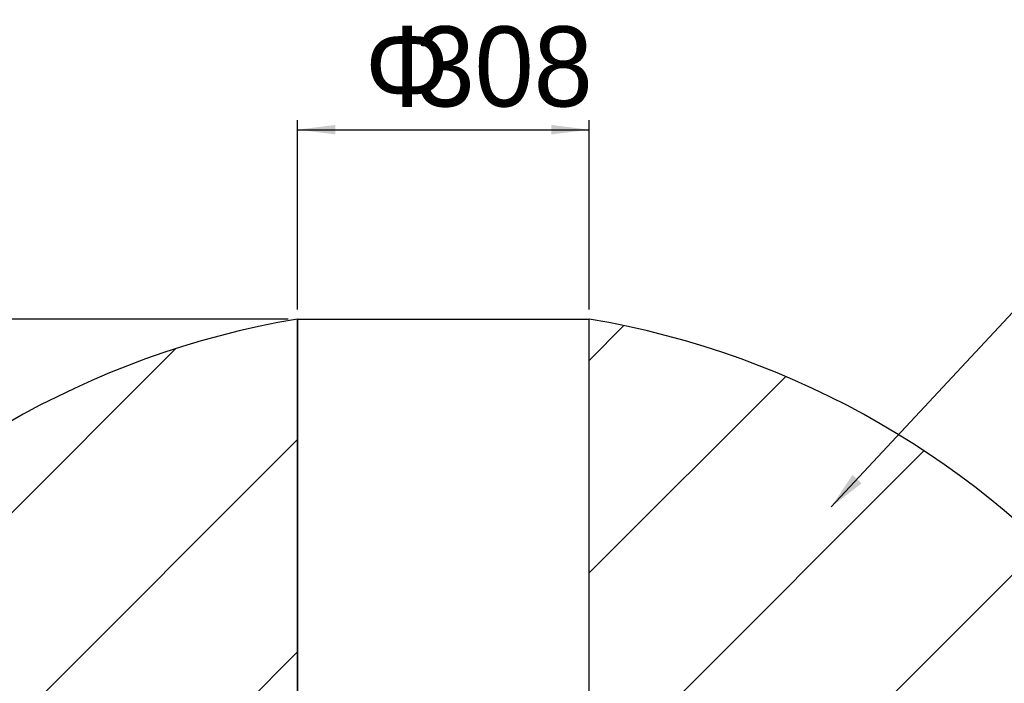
# Model space of a CAD drawing. Header units: millimetres. Extents: x 29 to 198, y 54 to 286.
# Tile 19 of 20: x 81 to 133, y 251 to 286. Entities that reach past the tile are written whole.
import ezdxf

# ---------------------------------------------------------------- set-up
doc = ezdxf.new("R2010")
doc.units = ezdxf.units.MM
doc.layers.add('标注层', color=3, linetype='Continuous')
doc.styles.add('SLDTEXTSTYLE1', font='ARIAL.TTF', dxfattribs={"width": 0.5688})
doc.styles.add('SLDTEXTSTYLE2', font='ARIAL.TTF', dxfattribs={"width": 0.948})
doc.styles.add('SLDTEXTSTYLE3', font='ARIAL.TTF', dxfattribs={"width": 0.948, "bigfont": 'bigfont'})
doc.styles.get("Standard").update_dxf_attribs({"font": 'HYSWLONGFANGSONG.TTF'})
doc.dimstyles.new('SLDDIMSTYLE1', dxfattribs={"dimtxt": 4.10931, "dimasz": 2, "dimexe": 0, "dimexo": 0.0625, "dimgap": 1.027327, "dimtad": 0, "dimtih": 1, "dimtoh": 1, "dimlfac": 20, "dimrnd": 1e-09, "dimzin": 12, "dimdsep": 46, "dimtxsty": 'SLDTEXTSTYLE1', "dimsah": 1, "dimcen": 0, "dimadec": 0, "dimazin": 3, "dimtfac": 1, "dimtofl": 0, "dimtmove": 0, "dimatfit": 3, "dimfxl": 0, "dimfrac": 2, "dimtolj": 1, "dimtzin": 12, "dimarcsym": 0})
doc.dimstyles.new('SLDDIMSTYLE2', dxfattribs={"dimtxt": 4.10931, "dimasz": 2, "dimexe": 0, "dimexo": 0.0625, "dimgap": 1.027327, "dimtad": 2, "dimlfac": 20, "dimrnd": 1e-09, "dimzin": 12, "dimdsep": 46, "dimtxsty": 'SLDTEXTSTYLE1', "dimsah": 1, "dimcen": 0.09, "dimadec": 0, "dimazin": 3, "dimtfac": 1, "dimtofl": 0, "dimtmove": 0, "dimatfit": 3, "dimfxl": 0, "dimfrac": 2, "dimtolj": 1, "dimtzin": 12, "dimarcsym": 0})
doc.dimstyles.new('SLDDIMSTYLE3', dxfattribs={"dimtxt": 0.18, "dimasz": 2, "dimexe": 0, "dimexo": 0.0625, "dimgap": 0, "dimtad": 0, "dimtih": 1, "dimtoh": 1, "dimdec": 0, "dimrnd": 1e-09, "dimzin": 0, "dimdsep": 46, "dimtxsty": 'Standard', "dimsah": 1, "dimcen": 0.09, "dimadec": 0, "dimazin": 0, "dimtfac": 2, "dimtdec": 0, "dimtofl": 0, "dimtmove": 0, "dimatfit": 3, "dimfxl": 0, "dimfrac": 2, "dimtolj": 1, "dimtzin": 0, "dimarcsym": 0})

# ---------------------------------------------------------------- blocks, each defined once
blk = doc.blocks.new('_D_1')
at = {"layer": '标注层'}
for p, q in [((57.862, 257.723), (41.278, 257.723)), ((91.984, 232.551), (57.862, 257.723)), ((102.932, 224.474), (91.984, 232.551))]:
    blk.add_line(p, q, dxfattribs=at)
blk.add_solid([(91.984, 232.551), (93.445, 231.162), (93.742, 231.565)], dxfattribs=at)
at = {"layer": '标注层', "attachment_point": 1, "style": 'SLDTEXTSTYLE2'}
for s, insert, char_height in [('S', (41.278, 263.18), 4.233), ('R272.11', (43.528, 263.18), 4.2333)]:
    blk.add_mtext(s, dxfattribs=dict(at, insert=insert, char_height=char_height))
blk = doc.blocks.new('_D_2')
at = {"layer": '标注层'}
for p, q in [((94.732, 269.974), (33.582, 269.974)), ((34.082, 269.974), (34.082, 178.974)), ((94.732, 178.974), (33.582, 178.974))]:
    blk.add_line(p, q, dxfattribs=at)
for points in [[(34.082, 269.974), (33.832, 267.974), (34.332, 267.974)], [(34.082, 178.974), (34.332, 180.974), (33.832, 180.974)]]:
    blk.add_solid(points, dxfattribs=at)
at = {"layer": '标注层', "insert": (28.625, 220.727), "char_height": 4.2333, "attachment_point": 1, "rotation": 90, "style": 'SLDTEXTSTYLE2'}
blk.add_mtext('1820', dxfattribs=at)
blk = doc.blocks.new('_D_3')
at = {"layer": '标注层'}
for p, q in [((95.232, 270.474), (95.232, 280.474)), ((110.632, 270.474), (110.632, 280.474)), ((95.232, 279.974), (110.632, 279.974))]:
    blk.add_line(p, q, dxfattribs=at)
for points in [[(95.232, 279.974), (97.232, 279.724), (97.232, 280.224)], [(110.632, 279.974), (108.632, 280.224), (108.632, 279.724)]]:
    blk.add_solid(points, dxfattribs=at)
at = {"layer": '标注层', "char_height": 4.2333, "attachment_point": 1}
for s, insert, style in [('\\M+183B3', (98.778, 285.431), 'SLDTEXTSTYLE3'), ('308', (101.466, 285.431), 'SLDTEXTSTYLE2')]:
    blk.add_mtext(s, dxfattribs=dict(at, insert=insert, style=style))

msp = doc.modelspace()

# ---------------------------------------------------------------- hatches: boundary and pattern name
at = {"layer": '标注层'}
h = msp.add_hatch(dxfattribs=at)
h.set_pattern_fill('ANSI31', color=256, scale=2.5, style=0)
edge = h.paths.add_edge_path(flags=0)
edge.add_line((95.23247, 235.69077), (95.23247, 269.97389))
edge.add_arc((102.93247, 224.47383), 46.147, 99.605191, 260.394809)
edge.add_line((95.23247, 178.97377), (95.23247, 213.2569))
edge.add_arc((102.93247, 224.47383), 13.6055, 124.46812, 235.53188, ccw=False)
h = msp.add_hatch(dxfattribs=at)
h.set_pattern_fill('ANSI31', color=256, scale=2.5, style=0)
edge = h.paths.add_edge_path(flags=0)
edge.add_arc((102.93247, 224.47383), 13.6055, -55.53188, 55.53188, ccw=False)
edge.add_line((110.63247, 213.2569), (110.63247, 178.97377))
edge.add_arc((102.93247, 224.47383), 46.147, 279.605191, 440.394809)
edge.add_line((110.63247, 269.97389), (110.63247, 235.69077))

# ---------------------------------------------------------------- linework, layer by layer
for p, q in [((95.23247, 235.69077), (95.23247, 269.97389)), ((95.23247, 269.97389), (95.23247, 235.69077)), ((95.23247, 269.97389), (110.63247, 269.97389)), ((110.63247, 235.69077), (110.63247, 269.97389))]:
    msp.add_line(p, q, dxfattribs=at)
for start, end in [(99.605191, 260.394809), (279.605191, 80.394809)]:
    msp.add_arc((102.93247, 224.47383), 46.147, start, end, dxfattribs=at)

# ---------------------------------------------------------------- dimensions: what is measured, and where the dimension line sits
dim = msp.add_linear_dim(base=(110.63247, 279.97389), p1=(95.23247, 269.97389), p2=(110.63247, 269.97389), text='Φ<>', dimstyle='SLDDIMSTYLE2', dxfattribs=at)
dim.commit()
dim.dimension.update_dxf_attribs({"geometry": '_D_3', "text_midpoint": (102.93247, 279.97389), "dimtype": 160})
dim = msp.add_linear_dim(base=(34.08247, 178.97377), p1=(95.23247, 269.97389), p2=(95.23247, 178.97377), angle=90, dimstyle='SLDDIMSTYLE2', dxfattribs=at)
dim.commit()
dim.dimension.update_dxf_attribs({"geometry": '_D_2', "text_midpoint": (34.08247, 224.47383), "dimtype": 160})
dim = msp.add_radius_dim(center=(102.93247, 224.47383), mpoint=(91.98387, 232.55083), text='S<>', dimstyle='SLDDIMSTYLE1', dxfattribs=at)
dim.commit()
dim.dimension.update_dxf_attribs({"geometry": '_D_1', "text_midpoint": (48.77615, 260.87853), "dimtype": 164})

# ---------------------------------------------------------------- leaders
msp.add_leader([(123.41733, 260.05319), (135.2565, 272.76099)], dimstyle='SLDDIMSTYLE3', dxfattribs=at)

doc.saveas('drawing.dxf')
